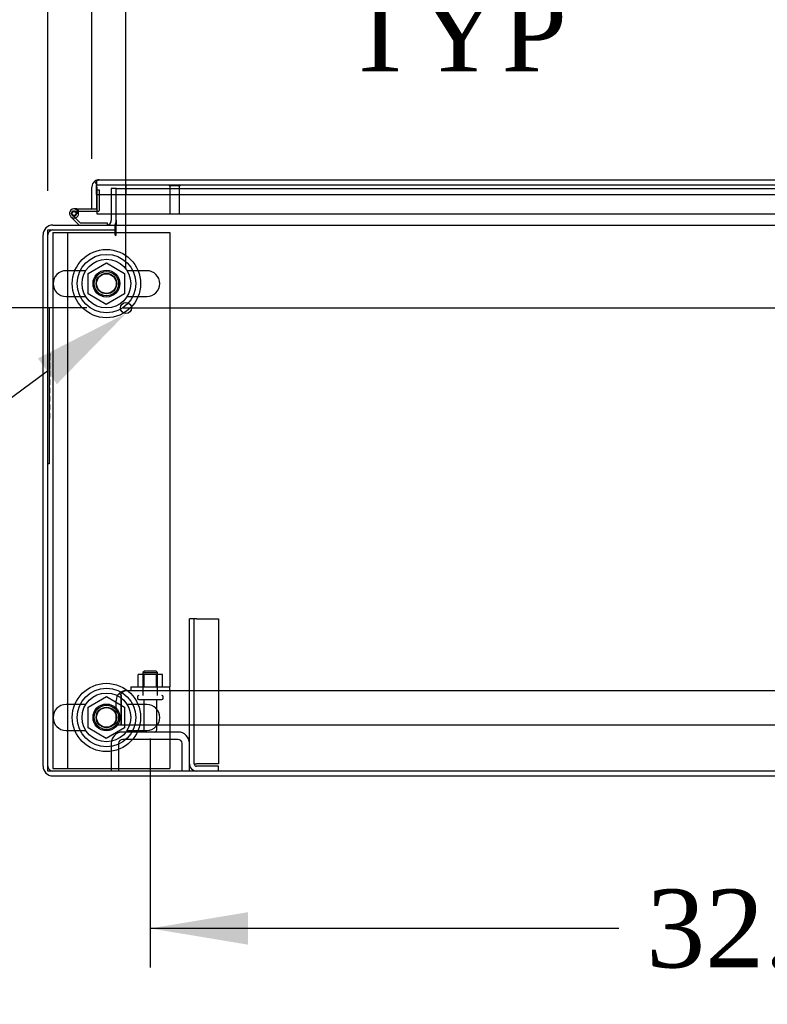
# Model space of a CAD drawing. Header units: inches. Extents: x 2 to 538, y -2 to 358.
# Tile 7 of 33: x 114 to 133, y 22 to 47. Entities that reach past the tile are written whole.
import ezdxf
from ezdxf import colors
from ezdxf.entities.mleader import LeaderData, LeaderLine
from ezdxf.enums import TextEntityAlignment as Align
from ezdxf.lldxf.tags import DXFTag
from ezdxf.math import Vec2, Vec3

# ---------------------------------------------------------------- set-up
doc = ezdxf.new("R2010")
doc.units = ezdxf.units.IN
doc.header["$MEASUREMENT"] = 0
for name, color, linetype in [('COM40147', 7, 'Continuous'), ('COM40430', 7, 'Continuous'), ('COM52826', 7, 'Continuous'), ('COM52834', 7, 'Continuous'), ('COM52848', 7, 'Continuous'), ('COM54578-80', 7, 'Continuous'), ('COM71126-3', 7, 'Continuous'), ('COM71129-1', 7, 'Continuous'), ('Default', 7, 'Continuous'), ('GSK11033', 7, 'Continuous'), ('NTS166105', 7, 'Continuous'), ('NTS166905', 7, 'Continuous'), ('QLB20205', 7, 'Continuous'), ('SCS00680', 7, 'Continuous'), ('STD21878', 7, 'Continuous'), ('STD26094', 7, 'Continuous'), ('WAF25059', 7, 'Continuous'), ('WAF25362', 7, 'Continuous'), ('WAM254785', 7, 'Continuous')]:
    doc.layers.add(name, color=color, linetype=linetype)
doc.styles.add('SEACAD_Times_New_Roman', font='times.ttf')
tags = doc.linetypes.add('CENTER2', pattern=[1.125, 0.75, -0.125, 0.125, -0.125]).pattern_tags.tags
tags[10:11] = [DXFTag(74, 4), DXFTag(75, 0), DXFTag(340, '0'), DXFTag(46, 0.0), DXFTag(50, 0.0), DXFTag(44, 0.0), DXFTag(45, 0.0)]
tags[8:9] = [DXFTag(74, 4), DXFTag(75, 0), DXFTag(340, '0'), DXFTag(46, 0.0), DXFTag(50, 0.0), DXFTag(44, 0.0), DXFTag(45, 0.0)]
tags[6:7] = [DXFTag(74, 4), DXFTag(75, 0), DXFTag(340, '0'), DXFTag(46, 0.0), DXFTag(50, 0.0), DXFTag(44, 0.0), DXFTag(45, 0.0)]
tags[4:5] = [DXFTag(74, 4), DXFTag(75, 0), DXFTag(340, '0'), DXFTag(46, 0.0), DXFTag(50, 0.0), DXFTag(44, 0.0), DXFTag(45, 0.0)]
tags = doc.linetypes.add('HIDDEN2', pattern=[0.1875, 0.125, -0.0625]).pattern_tags.tags
tags[6:7] = [DXFTag(74, 4), DXFTag(75, 0), DXFTag(340, '0'), DXFTag(46, 0.0), DXFTag(50, 0.0), DXFTag(44, 0.0), DXFTag(45, 0.0)]
tags[4:5] = [DXFTag(74, 4), DXFTag(75, 0), DXFTag(340, '0'), DXFTag(46, 0.0), DXFTag(50, 0.0), DXFTag(44, 0.0), DXFTag(45, 0.0)]
doc.dimstyles.new('HAMMOND_(STH_-_540x360)', dxfattribs={"dimtxt": 2, "dimasz": 2.5, "dimexe": 1, "dimexo": 1, "dimgap": 0.5, "dimtad": 0, "dimtih": 1, "dimtoh": 1, "dimzin": 0, "dimdsep": 46, "dimtxsty": 'SEACAD_Times_New_Roman', "dimblk1": '_SE_FILLED', "dimblk2": '_SE_FILLED', "dimsah": 1, "dimcen": 1, "dimadec": 0, "dimazin": 0, "dimtfac": 0.8, "dimtofl": 0, "dimtmove": 0, "dimatfit": 3, "dimfxl": 1, "dimtolj": 1, "dimtzin": 0, "dimarcsym": 0})

# ---------------------------------------------------------------- blocks, each defined once
blk = doc.blocks.new('SEANNOT_GROUP3')
at = {"layer": 'Default', "color": 7, "linetype": 'CENTER2'}
blk.add_line((116.487, 39.464), (224.374, 39.464), dxfattribs=at)
blk = doc.blocks.new('SE1')
at = {"layer": 'COM40147', "color": 7, "linetype": 'HIDDEN2'}
for p, q in [((116.43, 29.528), (116.38, 29.579)), ((116.431, 29.401), (116.431, 29.579)), ((116.555, 29.651), (116.556, 29.651)), ((116.555, 29.651), (116.555, 29.651)), ((116.556, 29.651), (150.056, 29.651)), ((116.306, 28.776), (116.306, 29.401)), ((116.43, 29.528), (116.43, 29.401)), ((116.43, 29.401), (116.431, 29.401)), ((116.431, 29.401), (116.431, 28.776)), ((116.431, 28.776), (116.431, 29.401)), ((116.306, 28.776), (116.431, 28.776)), ((116.431, 28.776), (150.18, 28.776))]:
    blk.add_line(p, q, dxfattribs=at)
for start, end in [(134.5601, 180), (90.1219, 134.5601), (90, 90.0436)]:
    blk.add_arc((116.556, 29.401), 0.25, start, end, dxfattribs=at)
blk.add_open_spline([(116.431, 29.579), (116.452, 29.601), (116.472, 29.62), (116.514, 29.644), (116.534, 29.65), (116.555, 29.651)], degree=3, knots=[0, 0, 0, 0, 0.5, 0.5, 1, 1, 1, 1], dxfattribs=at)
at = {"layer": 'COM40430', "color": 7, "linetype": 'HIDDEN2'}
for p, q in [((118.181, 27.774), (118.181, 31.495)), ((118.306, 31.495), (118.181, 31.495)), ((118.306, 27.774), (118.306, 31.495)), ((118.366, 31.495), (118.306, 31.495)), ((118.366, 31.495), (118.931, 31.495)), ((118.931, 31.495), (118.931, 27.774)), ((118.306, 27.774), (118.366, 27.774)), ((118.931, 27.774), (118.366, 27.774)), ((118.931, 27.714), (118.366, 27.714)), ((118.931, 27.589), (118.931, 27.714))]:
    blk.add_line(p, q, dxfattribs=at)
for radius in [0.185, 0.06]:
    blk.add_arc((118.366, 27.774), radius, 180, 270, dxfattribs=at)
at = {"layer": 'COM52826', "color": 7, "linetype": 'Continuous'}
for p, q in [((115.805, 42.648), (115.756, 42.715)), ((115.806, 42.566), (115.806, 42.715)), ((115.865, 42.751), (115.866, 42.751)), ((115.865, 42.751), (115.865, 42.751)), ((115.866, 42.751), (151.371, 42.751)), ((115.681, 42.004), (115.681, 42.566)), ((115.805, 42.648), (115.805, 42.626)), ((115.806, 42.566), (115.806, 41.876)), ((115.806, 42.004), (115.806, 42.376)), ((115.681, 42.004), (115.806, 42.004)), ((115.806, 41.876), (151.43, 41.876))]:
    blk.add_line(p, q, dxfattribs=at)
at = {"layer": 'COM52826', "color": 7, "linetype": 'HIDDEN2'}
for p, q in [((115.805, 42.626), (115.805, 42.566)), ((115.805, 42.566), (115.806, 42.566)), ((115.806, 42.376), (115.806, 42.566))]:
    blk.add_line(p, q, dxfattribs=at)
at = {"layer": 'COM52826', "color": 7, "linetype": 'Continuous'}
for start, end in [(126.194, 180), (90.1208, 126.194), (90, 90.0589)]:
    blk.add_arc((115.866, 42.566), 0.185, start, end, dxfattribs=at)
blk.add_open_spline([(115.806, 42.715), (115.816, 42.726), (115.826, 42.735), (115.84, 42.744), (115.845, 42.747), (115.855, 42.75), (115.86, 42.751), (115.865, 42.751)], degree=3, knots=[0, 0, 0, 0, 0.5, 0.5, 0.75, 0.75, 1, 1, 1, 1], dxfattribs=at)
at = {"layer": 'COM52834', "color": 7, "linetype": 'HIDDEN2'}
for p, q in [((114.681, 41.401), (115.056, 41.401)), ((114.681, 41.401), (114.681, 27.651)), ((115.056, 41.401), (116.276, 41.401)), ((115.056, 41.401), (115.056, 27.651)), ((116.306, 41.401), (117.681, 41.401)), ((117.681, 41.401), (117.681, 29.747)), ((117.681, 29.651), (117.681, 27.651)), ((114.681, 27.651), (115.056, 27.651)), ((115.056, 27.651), (117.681, 27.651))]:
    blk.add_line(p, q, dxfattribs=at)
at = {"layer": 'COM52834', "color": 7, "linetype": 'Continuous'}
blk.add_line((116.276, 41.401), (116.306, 41.401), dxfattribs=at)
at = {"layer": 'COM52834', "color": 7, "linetype": 'HIDDEN2'}
for centre in [(116.056, 40.089), (116.056, 28.964)]:
    blk.add_circle(centre, 0.344, dxfattribs=at)
at = {"layer": 'COM52848', "color": 7, "linetype": 'HIDDEN2'}
for p, q in [((117.893, 28.589), (116.469, 28.589)), ((116.181, 28.301), (116.181, 27.589)), ((116.369, 28.301), (116.369, 27.589)), ((117.893, 28.401), (116.469, 28.401)), ((117.993, 27.589), (117.993, 28.301)), ((118.181, 27.589), (118.181, 27.774))]:
    blk.add_line(p, q, dxfattribs=at)
for centre, radius, start, end in [((116.469, 28.301), 0.288, 90, 180), ((117.893, 28.301), 0.288, 0, 90), ((116.469, 28.301), 0.1, 90, 180), ((117.893, 28.301), 0.1, 0, 90)]:
    blk.add_arc(centre, radius, start, end, dxfattribs=at)
at = {"layer": 'COM54578-80', "color": 7, "linetype": 'HIDDEN2'}
for p, q in [((115.806, 42.491), (115.868, 42.491)), ((115.868, 42.491), (115.868, 41.967)), ((115.213, 41.949), (115.238, 41.949)), ((115.226, 41.942), (115.329, 41.942)), ((115.843, 41.942), (115.806, 41.942)), ((115.163, 41.874), (115.163, 41.899)), ((115.238, 41.824), (115.213, 41.824)), ((115.342, 41.897), (115.28, 41.892)), ((115.288, 41.899), (115.288, 41.874))]:
    blk.add_line(p, q, dxfattribs=at)
at = {"layer": 'COM54578-80', "color": 7, "linetype": 'Continuous'}
for p, q in [((115.293, 42.004), (115.226, 42.004)), ((115.293, 42.004), (115.681, 42.004)), ((115.329, 41.942), (115.349, 41.942)), ((115.806, 41.942), (115.349, 41.942)), ((115.358, 41.589), (115.147, 41.8)), ((115.189, 41.845), (115.384, 41.651)), ((115.343, 41.887), (115.281, 41.887)), ((115.384, 41.651), (116.078, 41.651)), ((116.078, 41.651), (116.078, 41.589))]:
    blk.add_line(p, q, dxfattribs=at)
blk.add_circle((115.226, 41.887), 0.05, dxfattribs=at)
for radius, start, end in [(0.117, 0, 227.608), (0.055, 0, 228.8041), (0.135, 24.0421, 60.0736), (0.055, 228.8041, 0), (0.117, 287.0274, 0)]:
    blk.add_arc((115.226, 41.887), radius, start, end, dxfattribs=at)
at = {"layer": 'COM54578-80', "color": 7, "linetype": 'HIDDEN2'}
for centre, radius, start, end in [((115.213, 41.899), 0.05, 90, 180), ((115.238, 41.899), 0.05, 0, 90), ((115.843, 41.967), 0.025, 270, 0), ((115.226, 41.887), 0.117, 227.608, 287.0274), ((115.213, 41.874), 0.05, 180, 270), ((115.238, 41.874), 0.05, 270, 0)]:
    blk.add_arc(centre, radius, start, end, dxfattribs=at)
at = {"layer": 'COM71126-3', "color": 7, "linetype": 'HIDDEN2'}
for p, q in [((116.181, 42.526), (116.181, 41.876)), ((116.306, 42.526), (116.181, 42.526))]:
    blk.add_line(p, q, dxfattribs=at)
at = {"layer": 'COM71126-3', "color": 7, "linetype": 'Continuous'}
for p, q in [((116.181, 41.876), (116.181, 41.714)), ((114.681, 41.589), (116.276, 41.589)), ((116.276, 41.464), (116.276, 41.589)), ((114.431, 27.714), (114.431, 41.339)), ((114.681, 27.464), (151.181, 27.464))]:
    blk.add_line(p, q, dxfattribs=at)
for centre, radius, start, end in [((116.056, 41.714), 0.125, 280.1369, 0), ((116.056, 41.714), 0.25, 330, 0), ((114.681, 41.339), 0.25, 90, 180), ((114.681, 27.714), 0.25, 180, 270)]:
    blk.add_arc(centre, radius, start, end, dxfattribs=at)
at = {"layer": 'COM71126-3', "color": 7, "linetype": 'HIDDEN2'}
for centre, start, end in [((114.681, 41.339), 90, 180), ((116.056, 41.714), 270, 280.1369), ((114.681, 27.714), 180, 270)]:
    blk.add_arc(centre, 0.125, start, end, dxfattribs=at)
at = {"layer": 'COM71129-1', "color": 7, "linetype": 'HIDDEN2'}
for p, q in [((116.306, 42.526), (150.931, 42.526)), ((116.306, 41.876), (116.306, 42.526))]:
    blk.add_line(p, q, dxfattribs=at)
at = {"layer": 'COM71129-1', "color": 7, "linetype": 'Continuous'}
for p, q in [((116.306, 41.714), (116.306, 41.876)), ((116.306, 41.714), (116.306, 41.589)), ((114.556, 41.464), (116.276, 41.464)), ((114.556, 27.589), (114.556, 41.464)), ((116.276, 41.339), (116.276, 41.464)), ((116.306, 41.339), (116.306, 41.589)), ((116.306, 41.589), (224.556, 41.589)), ((226.306, 27.589), (114.556, 27.589))]:
    blk.add_line(p, q, dxfattribs=at)
blk.add_arc((116.291, 41.339), 0.015, 180, 0, dxfattribs=at)
at = {"layer": 'GSK11033', "color": 7, "linetype": 'Continuous'}
for p, q in [((115.805, 42.376), (115.805, 42.626)), ((115.805, 42.626), (115.806, 42.626)), ((115.805, 42.376), (115.806, 42.376))]:
    blk.add_line(p, q, dxfattribs=at)
at = {"layer": 'GSK11033', "color": 7, "linetype": 'HIDDEN2'}
for p, q in [((115.806, 42.566), (115.806, 42.626)), ((115.806, 42.626), (151.43, 42.626)), ((116.556, 42.626), (116.556, 42.376)), ((115.806, 42.376), (151.43, 42.376))]:
    blk.add_line(p, q, dxfattribs=at)
at = {"layer": 'NTS166105', "color": 7, "linetype": 'HIDDEN2'}
for p, q in [((117.027, 30.067), (116.865, 30.067)), ((116.865, 29.747), (116.865, 30.067)), ((117.336, 30.067), (117.027, 30.067)), ((117.027, 29.747), (117.027, 30.067)), ((117.496, 30.067), (117.336, 30.067)), ((117.336, 29.747), (117.336, 30.067)), ((117.496, 29.747), (117.496, 30.067))]:
    blk.add_line(p, q, dxfattribs=at)
at = {"layer": 'NTS166905', "color": 7, "linetype": 'HIDDEN2'}
for p, q in [((115.591, 40.352), (116.056, 40.624)), ((116.056, 40.624), (116.521, 40.352)), ((115.591, 39.826), (115.591, 40.352)), ((116.521, 40.352), (116.521, 39.826)), ((116.051, 39.551), (115.591, 39.826)), ((116.521, 39.826), (116.051, 39.551)), ((115.591, 29.227), (116.056, 29.499)), ((116.056, 29.499), (116.521, 29.227)), ((115.591, 28.701), (115.591, 29.227)), ((116.521, 29.227), (116.521, 28.701)), ((116.051, 28.426), (115.591, 28.701)), ((116.521, 28.701), (116.051, 28.426))]:
    blk.add_line(p, q, dxfattribs=at)
for centre in [(116.056, 40.089), (116.056, 28.964)]:
    blk.add_circle(centre, 0.263, dxfattribs=at)
at = {"layer": 'QLB20205', "color": 7, "linetype": 'HIDDEN2'}
for p, q in [((114.586, 39.464), (114.556, 39.464)), ((114.586, 39.464), (114.586, 39.089)), ((114.586, 39.089), (114.586, 35.839)), ((114.602, 38.29), (114.586, 38.29)), ((114.601, 38.27), (114.586, 38.27)), ((114.602, 38.256), (114.586, 38.256)), ((114.601, 38.254), (114.586, 38.254)), ((114.601, 38.244), (114.586, 38.244)), ((114.601, 38.216), (114.586, 38.216)), ((114.601, 38.131), (114.586, 38.131)), ((114.601, 38.29), (114.601, 38.27)), ((114.601, 38.263), (114.601, 38.27)), ((114.601, 38.244), (114.601, 38.254)), ((114.601, 38.216), (114.601, 38.244)), ((114.601, 38.131), (114.601, 38.216)), ((114.601, 38.114), (114.601, 38.131)), ((114.601, 38.114), (114.586, 38.114)), ((114.586, 38.112), (114.602, 38.112)), ((114.586, 38.112), (114.602, 38.112)), ((114.602, 38.072), (114.586, 38.072)), ((114.601, 37.901), (114.586, 37.901)), ((114.601, 38.063), (114.601, 38.07)), ((114.601, 37.901), (114.601, 38.063)), ((114.601, 37.968), (114.602, 37.968)), ((114.602, 37.866), (114.586, 37.866)), ((114.601, 37.715), (114.586, 37.715)), ((114.601, 37.694), (114.586, 37.694)), ((114.586, 37.687), (114.602, 37.687)), ((114.601, 37.637), (114.586, 37.637)), ((114.601, 37.856), (114.601, 37.863)), ((114.601, 37.747), (114.601, 37.856)), ((114.601, 37.715), (114.601, 37.747)), ((114.601, 37.694), (114.601, 37.715)), ((114.601, 37.496), (114.601, 37.637)), ((114.602, 37.63), (114.601, 37.63)), ((114.601, 37.496), (114.586, 37.496)), ((114.601, 37.413), (114.586, 37.413)), ((114.601, 37.409), (114.586, 37.409)), ((114.601, 37.4), (114.586, 37.4)), ((114.601, 37.389), (114.586, 37.389)), ((114.601, 37.37), (114.586, 37.37)), ((114.601, 37.496), (114.602, 37.496)), ((114.601, 37.409), (114.601, 37.413)), ((114.601, 37.4), (114.601, 37.409)), ((114.601, 37.389), (114.601, 37.4)), ((114.601, 37.37), (114.601, 37.389)), ((114.601, 37.301), (114.601, 37.37)), ((114.601, 37.301), (114.586, 37.301)), ((114.601, 37.279), (114.586, 37.279)), ((114.601, 37.209), (114.586, 37.209)), ((114.601, 37.279), (114.601, 37.301)), ((114.601, 37.068), (114.601, 37.209)), ((114.602, 37.202), (114.601, 37.202)), ((114.601, 37.068), (114.586, 37.068)), ((114.601, 36.985), (114.586, 36.985)), ((114.601, 36.981), (114.586, 36.981)), ((114.601, 36.973), (114.586, 36.973)), ((114.601, 36.962), (114.586, 36.962)), ((114.601, 36.942), (114.586, 36.942)), ((114.601, 36.873), (114.586, 36.873)), ((114.601, 37.068), (114.602, 37.068)), ((114.601, 36.981), (114.601, 36.985)), ((114.601, 36.973), (114.601, 36.981)), ((114.601, 36.962), (114.601, 36.973)), ((114.601, 36.942), (114.601, 36.962)), ((114.601, 36.873), (114.601, 36.942)), ((114.601, 36.851), (114.601, 36.873)), ((114.601, 36.851), (114.586, 36.851)), ((114.602, 36.777), (114.586, 36.777)), ((114.601, 36.77), (114.586, 36.77)), ((114.601, 36.746), (114.586, 36.746)), ((114.601, 36.654), (114.586, 36.654)), ((114.586, 36.633), (114.602, 36.633)), ((114.601, 36.746), (114.601, 36.77)), ((114.601, 36.654), (114.601, 36.746)), ((114.601, 36.633), (114.601, 36.654)), ((114.586, 35.839), (114.586, 35.464)), ((114.586, 35.464), (114.556, 35.464))]:
    blk.add_line(p, q, dxfattribs=at)
at = {"layer": 'SCS00680', "color": 7, "linetype": 'HIDDEN2'}
for p, q in [((115.526, 40.42), (115.02, 40.42)), ((117.091, 40.42), (116.586, 40.42)), ((115.02, 39.757), (115.526, 39.757)), ((116.586, 39.757), (117.091, 39.757)), ((115.526, 29.295), (115.02, 29.295)), ((117.091, 29.295), (116.586, 29.295)), ((115.02, 28.632), (115.526, 28.632)), ((116.586, 28.632), (117.091, 28.632))]:
    blk.add_line(p, q, dxfattribs=at)
for centre, radius in [((116.056, 40.089), 0.625), ((116.056, 40.089), 0.312), ((116.056, 40.089), 0.252), ((116.056, 28.964), 0.625), ((116.056, 28.964), 0.312), ((116.056, 28.964), 0.252)]:
    blk.add_circle(centre, radius, dxfattribs=at)
for centre, start, end in [((115.02, 40.089), 90, 270), ((117.091, 40.089), 270, 90), ((115.02, 28.964), 90, 270), ((117.091, 28.964), 270, 90)]:
    blk.add_arc(centre, 0.331, start, end, dxfattribs=at)
at = {"layer": 'STD21878', "color": 7, "linetype": 'HIDDEN2'}
for p, q in [((117.665, 42.626), (117.665, 42.594)), ((117.946, 42.594), (117.665, 42.594)), ((117.681, 42.594), (117.681, 41.876)), ((117.931, 41.876), (117.931, 42.594)), ((117.946, 42.594), (117.946, 42.626))]:
    blk.add_line(p, q, dxfattribs=at)
blk.add_circle((116.556, 39.464), 0.141, dxfattribs=at)
at = {"layer": 'STD26094', "color": 7, "linetype": 'HIDDEN2'}
for p, q in [((117.031, 30.151), (116.993, 30.113)), ((116.993, 30.113), (117.368, 30.113)), ((116.993, 30.113), (116.993, 29.526)), ((117.331, 30.151), (117.031, 30.151)), ((117.368, 30.113), (117.331, 30.151)), ((117.368, 29.526), (117.368, 30.113)), ((116.856, 29.496), (116.856, 29.456)), ((116.886, 29.426), (117.476, 29.426)), ((117.016, 29.426), (117.016, 28.649)), ((117.346, 28.649), (117.346, 29.426)), ((117.506, 29.456), (117.506, 29.496))]:
    blk.add_line(p, q, dxfattribs=at)
for centre, radius, start, end in [((116.886, 29.496), 0.03, 90, 180), ((116.886, 29.456), 0.03, 180, 270), ((117.476, 29.496), 0.03, 0, 90), ((117.476, 29.456), 0.03, 270, 0), ((117.076, 28.649), 0.06, 180, 270), ((117.286, 28.649), 0.06, 270, 0)]:
    blk.add_arc(centre, radius, start, end, dxfattribs=at)
at = {"layer": 'WAF25059', "color": 7, "linetype": 'HIDDEN2'}
for p, q in [((116.681, 29.747), (117.681, 29.747)), ((116.681, 29.747), (116.681, 29.651)), ((117.681, 29.651), (117.681, 29.747))]:
    blk.add_line(p, q, dxfattribs=at)
at = {"layer": 'WAF25362', "color": 7, "linetype": 'HIDDEN2'}
for centre, radius in [((116.056, 40.089), 0.875), ((116.056, 40.089), 0.344), ((116.056, 28.964), 0.875), ((116.056, 28.964), 0.344)]:
    blk.add_circle(centre, radius, dxfattribs=at)
at = {"layer": 'WAM254785', "color": 7, "linetype": 'HIDDEN2'}
for centre, radius in [((116.056, 40.089), 0.75), ((116.056, 40.089), 0.312), ((116.056, 28.964), 0.75), ((116.056, 28.964), 0.312)]:
    blk.add_circle(centre, radius, dxfattribs=at)
blk = doc.blocks.new('DMBLK3407')
at = {"layer": 'Default', "linetype": 'Continuous'}
for points in [[(119.681, 23.138), (119.681, 23.971), (117.181, 23.554)], [(146.931, 23.138), (149.431, 23.554), (146.931, 23.971)]]:
    blk.add_hatch(color=7, dxfattribs=at).paths.add_polyline_path(points)
at = {"layer": 'Default', "color": 7, "linetype": 'Continuous'}
for p, q in [((117.181, 28.426), (117.181, 22.554)), ((149.431, 28.426), (149.431, 22.554)), ((129.193, 23.554), (117.181, 23.554)), ((149.431, 23.554), (137.418, 23.554))]:
    blk.add_line(p, q, dxfattribs=at)
at = {"layer": 'Default', "color": 7, "linetype": 'Continuous', "style": 'SEACAD_Times_New_Roman'}
blk.add_text('32.25', height=2, dxfattribs=at).set_placement((129.893, 24.554), align=Align.TOP_LEFT)
blk = doc.blocks.new('_SE_FILLED')
at = {"color": 0}
blk.add_line((0, 0), (-1, 0), dxfattribs=at)
blk.add_solid([(0, 0), (-1, -0.1665), (-1, 0.1665), (0, 0)], dxfattribs=at)
blk = doc.blocks.new('DMBLK3408')
at = {"layer": 'Default', "linetype": 'Continuous'}
for points in [[(112.056, 49.946), (112.056, 49.113), (114.556, 49.53)], [(119.056, 49.946), (116.556, 49.53), (119.056, 49.113)]]:
    blk.add_hatch(color=7, dxfattribs=at).paths.add_polyline_path(points)
at = {"layer": 'Default', "color": 7, "linetype": 'Continuous'}
for p, q in [((114.556, 42.464), (114.556, 50.53)), ((116.556, 40.464), (116.556, 50.53)), ((109.556, 49.53), (114.556, 49.53)), ((116.556, 49.53), (120.453, 49.53)), ((120.453, 49.53), (121.453, 49.53))]:
    blk.add_line(p, q, dxfattribs=at)
at = {"layer": 'Default', "color": 7, "linetype": 'Continuous', "style": 'SEACAD_Times_New_Roman'}
for s, p in [('2.00', (122.295, 50.53)), ('I/S', (129.003, 50.53)), ('TYP', (122.153, 47.53))]:
    blk.add_text(s, height=2, dxfattribs=at).set_placement(p, align=Align.TOP_LEFT)
blk = doc.blocks.new('DMBLK3409')
at = {"layer": 'Default', "linetype": 'Continuous'}
for points in [[(107.41, 43.964), (107.827, 41.464), (108.244, 43.964)], [(107.41, 36.964), (108.244, 36.964), (107.827, 39.464)]]:
    blk.add_hatch(color=7, dxfattribs=at).paths.add_polyline_path(points)
at = {"layer": 'Default', "color": 7, "linetype": 'Continuous'}
for p, q in [((107.827, 46.464), (107.827, 41.464)), ((113.556, 41.464), (106.827, 41.464)), ((115.556, 39.464), (106.827, 39.464)), ((107.827, 39.464), (107.827, 35.792)), ((107.827, 35.792), (106.827, 35.792))]:
    blk.add_line(p, q, dxfattribs=at)
at = {"layer": 'Default', "color": 7, "linetype": 'Continuous', "style": 'SEACAD_Times_New_Roman'}
for s, p in [('I/S', (102.667, 36.792)), ('2.00', (95.959, 36.792)), ('TYP', (95.817, 33.792))]:
    blk.add_text(s, height=2, dxfattribs=at).set_placement(p, align=Align.TOP_LEFT)
blk = doc.blocks.new('DMBLK3411')
at = {"layer": 'Default', "linetype": 'Continuous'}
for points in [[(118.181, 60.29), (115.681, 59.873), (118.181, 59.456)], [(149.056, 60.29), (149.056, 59.456), (151.556, 59.873)]]:
    blk.add_hatch(color=7, dxfattribs=at).paths.add_polyline_path(points)
at = {"layer": 'Default', "color": 7, "linetype": 'Continuous'}
for p, q in [((115.681, 43.285), (115.681, 60.873)), ((151.556, 43.566), (151.556, 60.873)), ((115.681, 59.873), (128.724, 59.873)), ((138.512, 59.873), (151.556, 59.873))]:
    blk.add_line(p, q, dxfattribs=at)
at = {"layer": 'Default', "color": 7, "linetype": 'Continuous', "style": 'SEACAD_Times_New_Roman'}
for s, p in [('35.88', (130.206, 60.873)), ('DOOR', (129.424, 57.873))]:
    blk.add_text(s, height=2, dxfattribs=at).set_placement(p, align=Align.TOP_LEFT)

msp = doc.modelspace()

# ---------------------------------------------------------------- block references
at = {"layer": 'Default'}
for name in ['SE1', 'SEANNOT_GROUP3']:
    msp.add_blockref(name, (0, 0), dxfattribs=at)

# ---------------------------------------------------------------- dimensions: what is measured, and where the dimension line sits
at = {"layer": 'Default', "color": 7, "linetype": 'Continuous'}
for base, p1, p2, text, picture, middle in [((151.555554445, 59.873063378), (115.680554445, 42.284539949), (151.555554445, 42.565539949), '\\A1;<>\\PDOOR', 'DMBLK3411', (133.618054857, 59.873063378)), ((117.181, 23.554), (149.431, 29.426), (117.181, 29.426), '\\A1;<>', 'DMBLK3407', (133.306, 23.554))]:
    dim = msp.add_linear_dim(base=base, p1=p1, p2=p2, text=text, dimstyle='HAMMOND_(STH_-_540x360)', dxfattribs=at)
    dim.commit()
    dim.dimension.update_dxf_attribs({"geometry": picture, "text_midpoint": middle, "dimtype": 160})
dim = msp.add_linear_dim(base=(116.556, 49.53), p1=(114.556, 41.464), p2=(116.556, 39.464), text='\\A1;<> I/S\\PTYP', dimstyle='HAMMOND_(STH_-_540x360)', override={"dimtmove": 1}, dxfattribs=at)
dim.commit()
dim.dimension.update_dxf_attribs({"geometry": 'DMBLK3408', "text_midpoint": (121.453, 49.53), "dimtype": 160})
dim = msp.add_linear_dim(base=(107.827, 39.464), p1=(116.276, 41.464), p2=(116.556, 39.464), angle=90, text='\\A1;<> I/S\\PTYP', dimstyle='HAMMOND_(STH_-_540x360)', override={"dimtmove": 1}, dxfattribs=at)
dim.commit()
dim.dimension.update_dxf_attribs({"geometry": 'DMBLK3409', "text_midpoint": (106.827, 35.792), "dimtype": 160})

# ---------------------------------------------------------------- leaders
ml = msp.add_multileader_mtext('Standard', dxfattribs=at)
ml.set_content('{\\pxsm0.9;\\fTimes New Roman|b0||i0||c0|p34;\\W1.;GROUND STUD\\PBODY\\P}', color=7)
ml.set_leader_properties()
ml.build(insert=Vec2(0, 0))
ml.multileader.update_dxf_attribs({"dogleg_length": 0, "arrow_head_size": 2.5})
ctx = ml.context
ctx.base_point, ctx.char_height, ctx.arrow_head_size, ctx.landing_gap_size = Vec3(80.906, 28.127), 2, 2.5, 0.7
ctx.text_align_type = 1
notes = []
notes.append((ctx, [(0, (1, 1, 0), (102.577, 29.037), (-1, 0), 0, [(0, [(116.556, 39.323)], 0, [])])]))
ctx.mtext.insert, ctx.mtext.alignment = Vec3(91.437, 30.059), 2
for ctx, leaders in notes:
    for number, flags, end, landing, length, lines in leaders:
        leader = LeaderData()
        leader.index, (leader.has_last_leader_line, leader.has_dogleg_vector, leader.attachment_direction) = number, flags
        leader.last_leader_point, leader.dogleg_vector, leader.dogleg_length = Vec3(end), Vec3(landing), length
        for number, points, colour, breaks in lines:
            line = LeaderLine()
            line.index, line.vertices, line.color, line.breaks = number, Vec3.list(points), colors.encode_raw_color(colour), breaks
            leader.lines.append(line)
        ctx.leaders.append(leader)

doc.saveas('drawing.dxf')
